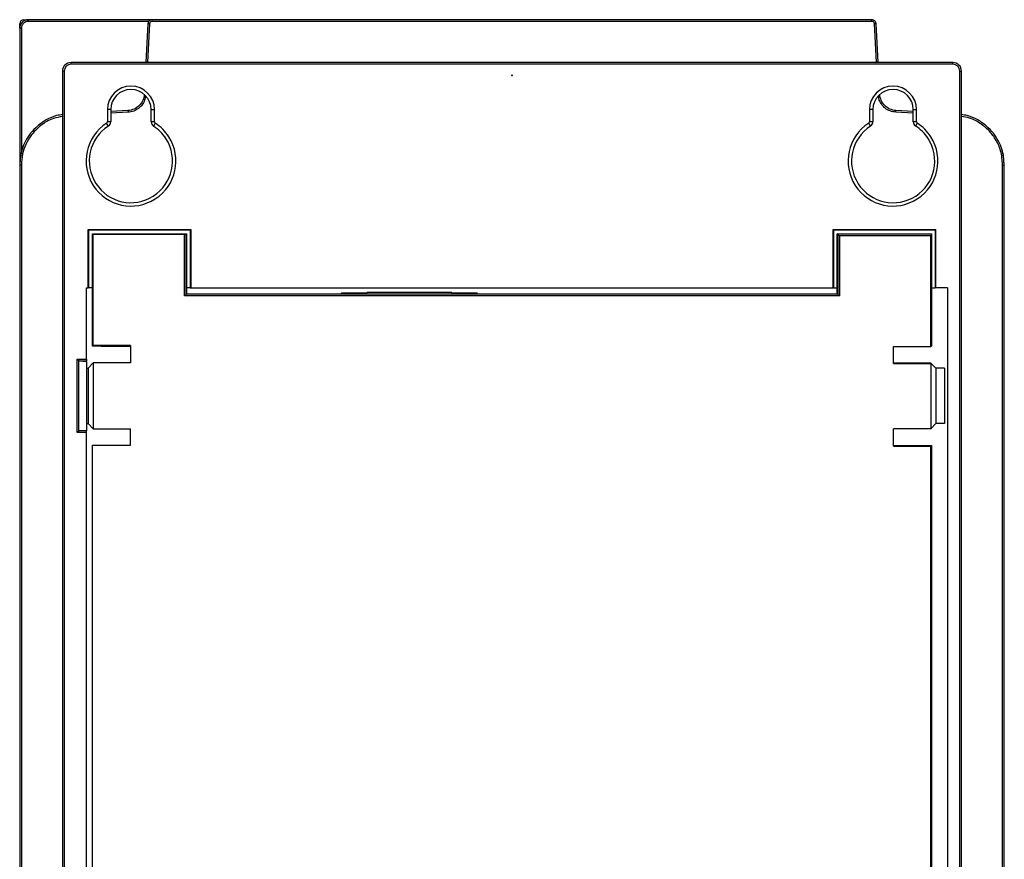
# Model space of a CAD drawing. Header units: inches. Extents: x 411 to 526, y 13 to 209.
# Tile 2 of 2: x 411 to 526, y 111 to 209. Entities that reach past the tile are written whole.
import ezdxf

# ---------------------------------------------------------------- set-up
doc = ezdxf.new("R2010")
doc.units = ezdxf.units.IN
doc.header["$MEASUREMENT"] = 0

# ---------------------------------------------------------------- blocks, each defined once
blk = doc.blocks.new('block 22')
at = {"color": 7, "lineweight": 25}
blk.add_open_spline([(421.19, 196.98), (421.25, 197.02), (421.28, 197.08), (421.28, 197.15)], degree=3, dxfattribs=at)
blk = doc.blocks.new('block 23')
at = {"color": 7, "lineweight": 25}
blk.add_open_spline([(421.19, 196.98), (418.75, 195.42), (418.05, 192.17), (419.62, 189.73), (421.19, 187.29), (424.44, 186.59), (426.87, 188.16), (429.31, 189.73), (430.02, 192.97), (428.45, 195.41), (428.04, 196.04), (427.5, 196.58), (426.87, 196.98)], degree=3, knots=[0, 0, 0, 0, 1, 1, 1, 2, 2, 2, 3, 3, 3, 4, 4, 4, 4], dxfattribs=at)
blk = doc.blocks.new('block 24')
at = {"color": 7, "lineweight": 25}
blk.add_open_spline([(426.78, 197.15), (426.78, 197.08), (426.82, 197.02), (426.87, 196.98)], degree=3, dxfattribs=at)
blk = doc.blocks.new('block 25')
at = {"color": 7, "lineweight": 25}
blk.add_lwpolyline([(426.78, 197.15), (426.78, 198.57)], dxfattribs=at)
blk = doc.blocks.new('block 26')
at = {"color": 7, "lineweight": 25}
blk.add_open_spline([(426.78, 198.57), (426.78, 200.09), (425.55, 201.32), (424.03, 201.32), (422.51, 201.32), (421.28, 200.09), (421.28, 198.57)], degree=3, knots=[0, 0, 0, 0, 1, 1, 1, 2, 2, 2, 2], dxfattribs=at)
blk = doc.blocks.new('block 27')
at = {"color": 7, "lineweight": 25}
blk.add_lwpolyline([(421.28, 198.57), (421.28, 197.15)], dxfattribs=at)
blk = doc.blocks.new('block 28')
at = {"color": 7, "lineweight": 25}
blk.add_open_spline([(468.58, 202.57), (468.58, 202.6), (468.56, 202.62), (468.53, 202.62), (468.5, 202.62), (468.48, 202.6), (468.48, 202.57), (468.48, 202.54), (468.5, 202.52), (468.53, 202.52), (468.56, 202.52), (468.58, 202.54), (468.58, 202.57), (468.58, 202.57), (468.58, 202.57), (468.58, 202.57)], degree=3, knots=[0, 0, 0, 0, 1, 1, 1, 2, 2, 2, 3, 3, 3, 4, 4, 4, 5, 5, 5, 5], dxfattribs=at)
blk = doc.blocks.new('block 30')
at = {"color": 7, "lineweight": 25}
blk.add_open_spline([(510.19, 196.98), (510.25, 197.02), (510.28, 197.08), (510.28, 197.15)], degree=3, dxfattribs=at)
blk = doc.blocks.new('block 31')
at = {"color": 7, "lineweight": 25}
blk.add_open_spline([(510.19, 196.98), (507.75, 195.42), (507.05, 192.17), (508.62, 189.73), (510.19, 187.29), (513.44, 186.59), (515.87, 188.16), (518.31, 189.73), (519.02, 192.97), (517.45, 195.41), (517.04, 196.04), (516.5, 196.58), (515.87, 196.98)], degree=3, knots=[0, 0, 0, 0, 1, 1, 1, 2, 2, 2, 3, 3, 3, 4, 4, 4, 4], dxfattribs=at)
blk = doc.blocks.new('block 32')
at = {"color": 7, "lineweight": 25}
blk.add_open_spline([(515.78, 197.15), (515.78, 197.08), (515.82, 197.02), (515.87, 196.98)], degree=3, dxfattribs=at)
blk = doc.blocks.new('block 33')
at = {"color": 7, "lineweight": 25}
blk.add_lwpolyline([(515.78, 197.15), (515.78, 198.57)], dxfattribs=at)
blk = doc.blocks.new('block 34')
at = {"color": 7, "lineweight": 25}
blk.add_open_spline([(515.78, 198.57), (515.78, 200.09), (514.55, 201.32), (513.03, 201.32), (511.51, 201.32), (510.28, 200.09), (510.28, 198.57)], degree=3, knots=[0, 0, 0, 0, 1, 1, 1, 2, 2, 2, 2], dxfattribs=at)
blk = doc.blocks.new('block 35')
at = {"color": 7, "lineweight": 25}
blk.add_lwpolyline([(510.28, 198.57), (510.28, 197.15)], dxfattribs=at)
blk = doc.blocks.new('block 36')
at = {"color": 7, "lineweight": 25}
blk.add_lwpolyline([(520.03, 203.87), (417.03, 203.87)], dxfattribs=at)
blk = doc.blocks.new('block 37')
at = {"color": 7, "lineweight": 25}
blk.add_open_spline([(520.83, 203.07), (520.83, 203.51), (520.47, 203.87), (520.03, 203.87)], degree=3, dxfattribs=at)
blk = doc.blocks.new('block 38')
at = {"color": 7, "lineweight": 25}
blk.add_lwpolyline([(520.83, 14.07), (520.83, 203.07)], dxfattribs=at)
blk = doc.blocks.new('block 56')
at = {"color": 7, "lineweight": 25}
blk.add_lwpolyline([(416.23, 203.07), (416.23, 14.07)], dxfattribs=at)
blk = doc.blocks.new('block 57')
at = {"color": 7, "lineweight": 25}
blk.add_open_spline([(417.03, 203.87), (416.59, 203.87), (416.23, 203.51), (416.23, 203.07)], degree=3, dxfattribs=at)
blk = doc.blocks.new('block 58')
at = {"color": 7, "lineweight": 25}
blk.add_lwpolyline([(506.03, 184.57), (518.03, 184.57)], dxfattribs=at)
blk = doc.blocks.new('block 59')
at = {"color": 7, "lineweight": 25}
blk.add_lwpolyline([(506.03, 177.77), (506.03, 184.57)], dxfattribs=at)
blk = doc.blocks.new('block 60')
at = {"color": 7, "lineweight": 25}
blk.add_lwpolyline([(431.03, 177.77), (506.03, 177.77)], dxfattribs=at)
blk = doc.blocks.new('block 61')
at = {"color": 7, "lineweight": 25}
blk.add_lwpolyline([(431.03, 184.57), (431.03, 177.77)], dxfattribs=at)
blk = doc.blocks.new('block 62')
at = {"color": 7, "lineweight": 25}
blk.add_lwpolyline([(419.03, 184.57), (431.03, 184.57)], dxfattribs=at)
blk = doc.blocks.new('block 63')
at = {"color": 7, "lineweight": 25}
blk.add_lwpolyline([(419.03, 177.77), (419.03, 184.57)], dxfattribs=at)
blk = doc.blocks.new('block 64')
at = {"color": 7, "lineweight": 25}
blk.add_lwpolyline([(418.84, 177.77), (419.03, 177.77)], dxfattribs=at)
blk = doc.blocks.new('block 65')
at = {"color": 7, "lineweight": 25}
blk.add_lwpolyline([(418.84, 169.44), (418.84, 177.77)], dxfattribs=at)
blk = doc.blocks.new('block 66')
at = {"color": 7, "lineweight": 25}
blk.add_lwpolyline([(417.76, 169.44), (418.84, 169.44)], dxfattribs=at)
blk = doc.blocks.new('block 67')
at = {"color": 7, "lineweight": 25}
blk.add_lwpolyline([(417.76, 160.9), (417.76, 169.44)], dxfattribs=at)
blk = doc.blocks.new('block 68')
at = {"color": 7, "lineweight": 25}
blk.add_lwpolyline([(418.84, 160.9), (417.76, 160.9)], dxfattribs=at)
blk = doc.blocks.new('block 69')
at = {"color": 7, "lineweight": 25}
blk.add_lwpolyline([(418.84, 36.87), (418.84, 160.9)], dxfattribs=at)
blk = doc.blocks.new('block 71')
at = {"color": 7, "lineweight": 25}
blk.add_lwpolyline([(519.38, 177.77), (519.38, 36.87)], dxfattribs=at)
blk = doc.blocks.new('block 72')
at = {"color": 7, "lineweight": 25}
blk.add_lwpolyline([(519.38, 177.77), (518.03, 177.77)], dxfattribs=at)
blk = doc.blocks.new('block 73')
at = {"color": 7, "lineweight": 25}
blk.add_lwpolyline([(518.03, 177.77), (518.03, 184.57)], dxfattribs=at)
blk = doc.blocks.new('block 100')
at = {"color": 7, "lineweight": 25}
blk.add_open_spline([(417.95, 161.09), (417.95, 161.09), (417.96, 161.1), (417.96, 161.1)], degree=3, dxfattribs=at)
blk = doc.blocks.new('block 101')
at = {"color": 7, "lineweight": 25}
blk.add_lwpolyline([(418.84, 161.1), (417.96, 161.1)], dxfattribs=at)
blk = doc.blocks.new('block 102')
at = {"color": 7, "lineweight": 25}
blk.add_lwpolyline([(418.84, 160.9), (418.84, 161.1)], dxfattribs=at)
blk = doc.blocks.new('block 103')
at = {"color": 7, "lineweight": 25}
blk.add_lwpolyline([(417.95, 161.09), (417.76, 160.9)], dxfattribs=at)
blk = doc.blocks.new('block 104')
at = {"color": 7, "lineweight": 25}
blk.add_lwpolyline([(418.84, 169.44), (418.84, 169.24)], dxfattribs=at)
blk = doc.blocks.new('block 105')
at = {"color": 7, "lineweight": 25}
blk.add_lwpolyline([(417.96, 169.24), (418.84, 169.24)], dxfattribs=at)
blk = doc.blocks.new('block 106')
at = {"color": 7, "lineweight": 25}
blk.add_open_spline([(417.96, 169.24), (417.96, 169.24), (417.95, 169.25), (417.95, 169.25)], degree=3, dxfattribs=at)
blk = doc.blocks.new('block 107')
at = {"color": 7, "lineweight": 25}
blk.add_lwpolyline([(417.95, 169.25), (417.76, 169.44)], dxfattribs=at)
blk = doc.blocks.new('block 108')
at = {"color": 7, "lineweight": 25}
blk.add_lwpolyline([(417.95, 161.09), (417.95, 169.25)], dxfattribs=at)
blk = doc.blocks.new('block 111')
at = {"color": 7, "lineweight": 25}
blk.add_lwpolyline([(430.96, 184.49), (431.03, 184.57)], dxfattribs=at)
blk = doc.blocks.new('block 112')
at = {"color": 7, "lineweight": 25}
blk.add_lwpolyline([(430.96, 177.77), (431.03, 177.77)], dxfattribs=at)
blk = doc.blocks.new('block 113')
at = {"color": 7, "lineweight": 25}
blk.add_lwpolyline([(430.96, 184.49), (430.96, 177.77)], dxfattribs=at)
blk = doc.blocks.new('block 114')
at = {"color": 7, "lineweight": 25}
blk.add_lwpolyline([(421.66, 197.15), (421.28, 197.15)], dxfattribs=at)
blk = doc.blocks.new('block 115')
at = {"color": 7, "lineweight": 25}
blk.add_open_spline([(421.4, 196.66), (421.56, 196.77), (421.66, 196.96), (421.66, 197.15)], degree=3, dxfattribs=at)
blk = doc.blocks.new('block 116')
at = {"color": 7, "lineweight": 25}
blk.add_lwpolyline([(421.4, 196.66), (421.19, 196.98)], dxfattribs=at)
blk = doc.blocks.new('block 119')
at = {"color": 7, "lineweight": 25}
blk.add_lwpolyline([(515.87, 196.98), (515.67, 196.66)], dxfattribs=at)
blk = doc.blocks.new('block 120')
at = {"color": 7, "lineweight": 25}
blk.add_open_spline([(515.4, 197.15), (515.4, 196.96), (515.5, 196.77), (515.67, 196.66)], degree=3, dxfattribs=at)
blk = doc.blocks.new('block 121')
at = {"color": 7, "lineweight": 25}
blk.add_lwpolyline([(515.78, 197.15), (515.4, 197.15)], dxfattribs=at)
blk = doc.blocks.new('block 122')
at = {"color": 7, "lineweight": 25}
blk.add_lwpolyline([(520.83, 203.07), (521.03, 203.07)], dxfattribs=at)
blk = doc.blocks.new('block 123')
at = {"color": 7, "lineweight": 25}
blk.add_lwpolyline([(521.03, 14.07), (521.03, 203.07)], dxfattribs=at)
blk = doc.blocks.new('block 124')
at = {"color": 7, "lineweight": 25}
blk.add_lwpolyline([(417.03, 203.87), (417.03, 204.07)], dxfattribs=at)
blk = doc.blocks.new('block 125')
at = {"color": 7, "lineweight": 25}
blk.add_lwpolyline([(520.03, 204.07), (417.03, 204.07)], dxfattribs=at)
blk = doc.blocks.new('block 126')
at = {"color": 7, "lineweight": 25}
blk.add_lwpolyline([(520.03, 203.87), (520.03, 203.91), (520.03, 203.95), (520.03, 203.98), (520.03, 204.01), (520.03, 204.04), (520.03, 204.06), (520.03, 204.07), (520.03, 204.07)], dxfattribs=at)
blk = doc.blocks.new('block 127')
at = {"color": 7, "lineweight": 25}
blk.add_open_spline([(521.03, 203.07), (521.03, 203.62), (520.58, 204.07), (520.03, 204.07)], degree=3, dxfattribs=at)
blk = doc.blocks.new('block 130')
at = {"color": 7, "lineweight": 25}
blk.add_lwpolyline([(510.68, 198.57), (510.28, 198.57)], dxfattribs=at)
blk = doc.blocks.new('block 131')
at = {"color": 7, "lineweight": 25}
blk.add_lwpolyline([(515.4, 198.57), (515.78, 198.57)], dxfattribs=at)
blk = doc.blocks.new('block 132')
at = {"color": 7, "lineweight": 25}
blk.add_open_spline([(515.4, 198.57), (515.4, 199.87), (514.34, 200.93), (513.04, 200.93), (511.73, 200.93), (510.68, 199.87), (510.68, 198.57)], degree=3, knots=[0, 0, 0, 0, 1, 1, 1, 2, 2, 2, 2], dxfattribs=at)
blk = doc.blocks.new('block 133')
at = {"color": 7, "lineweight": 25}
blk.add_lwpolyline([(416.23, 203.07), (416.19, 203.07), (416.16, 203.07), (416.12, 203.07), (416.09, 203.07), (416.07, 203.07), (416.05, 203.07), (416.04, 203.07), (416.03, 203.07)], dxfattribs=at)
blk = doc.blocks.new('block 134')
at = {"color": 7, "lineweight": 25}
blk.add_open_spline([(417.03, 204.07), (416.48, 204.07), (416.03, 203.62), (416.03, 203.07)], degree=3, dxfattribs=at)
blk = doc.blocks.new('block 135')
at = {"color": 7, "lineweight": 25}
blk.add_lwpolyline([(515.4, 197.15), (515.4, 198.57)], dxfattribs=at)
blk = doc.blocks.new('block 136')
at = {"color": 7, "lineweight": 25}
blk.add_lwpolyline([(426.78, 197.15), (426.39, 197.15)], dxfattribs=at)
blk = doc.blocks.new('block 137')
at = {"color": 7, "lineweight": 25}
blk.add_lwpolyline([(426.39, 197.15), (426.39, 198.57)], dxfattribs=at)
blk = doc.blocks.new('block 138')
at = {"color": 7, "lineweight": 25}
blk.add_lwpolyline([(426.39, 198.57), (426.78, 198.57)], dxfattribs=at)
blk = doc.blocks.new('block 139')
at = {"color": 7, "lineweight": 25}
blk.add_lwpolyline([(510.41, 196.65), (510.19, 196.98)], dxfattribs=at)
blk = doc.blocks.new('block 140')
at = {"color": 7, "lineweight": 25}
blk.add_open_spline([(510.41, 196.65), (508.15, 195.19), (507.51, 192.18), (508.96, 189.93), (510.42, 187.68), (513.43, 187.03), (515.69, 188.49), (517.94, 189.95), (518.59, 192.96), (517.13, 195.21), (516.75, 195.79), (516.25, 196.29), (515.67, 196.66)], degree=3, knots=[0, 0, 0, 0, 1, 1, 1, 2, 2, 2, 3, 3, 3, 4, 4, 4, 4], dxfattribs=at)
blk = doc.blocks.new('block 141')
at = {"color": 7, "lineweight": 25}
blk.add_lwpolyline([(510.68, 197.15), (510.28, 197.15)], dxfattribs=at)
blk = doc.blocks.new('block 142')
at = {"color": 7, "lineweight": 25}
blk.add_open_spline([(510.41, 196.65), (510.57, 196.76), (510.68, 196.95), (510.68, 197.15)], degree=3, dxfattribs=at)
blk = doc.blocks.new('block 143')
at = {"color": 7, "lineweight": 25}
blk.add_lwpolyline([(517.96, 184.49), (506.11, 184.49)], dxfattribs=at)
blk = doc.blocks.new('block 144')
at = {"color": 7, "lineweight": 25}
blk.add_lwpolyline([(506.11, 184.49), (506.03, 184.57)], dxfattribs=at)
blk = doc.blocks.new('block 145')
at = {"color": 7, "lineweight": 25}
blk.add_lwpolyline([(517.96, 184.49), (518.03, 184.57)], dxfattribs=at)
blk = doc.blocks.new('block 146')
at = {"color": 7, "lineweight": 25}
blk.add_lwpolyline([(421.66, 198.57), (421.28, 198.57)], dxfattribs=at)
blk = doc.blocks.new('block 147')
at = {"color": 7, "lineweight": 25}
blk.add_lwpolyline([(421.66, 198.57), (421.66, 197.15)], dxfattribs=at)
blk = doc.blocks.new('block 149')
at = {"color": 7, "lineweight": 25}
blk.add_lwpolyline([(416.03, 203.07), (416.03, 14.07)], dxfattribs=at)
blk = doc.blocks.new('block 150')
at = {"color": 7, "lineweight": 25}
blk.add_lwpolyline([(517.96, 184.49), (517.96, 177.77)], dxfattribs=at)
blk = doc.blocks.new('block 151')
at = {"color": 7, "lineweight": 25}
blk.add_lwpolyline([(518.03, 177.77), (517.96, 177.77)], dxfattribs=at)
blk = doc.blocks.new('block 152')
at = {"color": 7, "lineweight": 25}
blk.add_lwpolyline([(426.87, 196.98), (426.66, 196.65)], dxfattribs=at)
blk = doc.blocks.new('block 153')
at = {"color": 7, "lineweight": 25}
blk.add_open_spline([(426.39, 197.15), (426.39, 196.95), (426.49, 196.76), (426.66, 196.65)], degree=3, dxfattribs=at)
blk = doc.blocks.new('block 154')
at = {"color": 7, "lineweight": 25}
blk.add_open_spline([(421.4, 196.66), (419.14, 195.22), (418.48, 192.21), (419.93, 189.95), (421.37, 187.69), (424.38, 187.03), (426.64, 188.48), (428.9, 189.92), (429.56, 192.93), (428.11, 195.19), (427.74, 195.78), (427.24, 196.27), (426.66, 196.65)], degree=3, knots=[0, 0, 0, 0, 1, 1, 1, 2, 2, 2, 3, 3, 3, 4, 4, 4, 4], dxfattribs=at)
blk = doc.blocks.new('block 155')
at = {"color": 7, "lineweight": 25}
blk.add_open_spline([(426.39, 198.57), (426.39, 199.87), (425.33, 200.93), (424.03, 200.93), (422.72, 200.93), (421.66, 199.87), (421.66, 198.57)], degree=3, knots=[0, 0, 0, 0, 1, 1, 1, 2, 2, 2, 2], dxfattribs=at)
blk = doc.blocks.new('block 156')
at = {"color": 7, "lineweight": 25}
blk.add_lwpolyline([(510.68, 198.57), (510.68, 197.15)], dxfattribs=at)
blk = doc.blocks.new('block 157')
at = {"color": 7, "lineweight": 25}
blk.add_lwpolyline([(419.11, 184.49), (419.03, 184.57)], dxfattribs=at)
blk = doc.blocks.new('block 158')
at = {"color": 7, "lineweight": 25}
blk.add_lwpolyline([(419.11, 177.77), (419.11, 184.49)], dxfattribs=at)
blk = doc.blocks.new('block 159')
at = {"color": 7, "lineweight": 25}
blk.add_lwpolyline([(419.11, 177.77), (419.03, 177.77)], dxfattribs=at)
blk = doc.blocks.new('block 160')
at = {"color": 7, "lineweight": 25}
blk.add_lwpolyline([(430.96, 184.49), (419.11, 184.49)], dxfattribs=at)
blk = doc.blocks.new('block 161')
at = {"color": 7, "lineweight": 25}
blk.add_lwpolyline([(506.11, 177.77), (506.11, 184.49)], dxfattribs=at)
blk = doc.blocks.new('block 162')
at = {"color": 7, "lineweight": 25}
blk.add_lwpolyline([(506.11, 177.77), (506.03, 177.77)], dxfattribs=at)
blk = doc.blocks.new('block 163')
at = {"color": 7, "lineweight": 25}
blk.add_lwpolyline([(417.96, 161.1), (418.84, 161.15)], dxfattribs=at)
blk = doc.blocks.new('block 164')
at = {"color": 7, "lineweight": 25}
blk.add_lwpolyline([(417.96, 169.24), (418.84, 169.19)], dxfattribs=at)
blk = doc.blocks.new('block 165')
at = {"color": 7, "lineweight": 25}
blk.add_lwpolyline([(418.84, 169.19), (418.84, 161.15)], dxfattribs=at)
blk = doc.blocks.new('block 166')
at = {"color": 7, "lineweight": 25}
blk.add_lwpolyline([(418.84, 169.19), (418.84, 169.24)], dxfattribs=at)
blk = doc.blocks.new('block 167')
at = {"color": 7, "lineweight": 25}
blk.add_lwpolyline([(418.84, 161.15), (418.84, 161.1)], dxfattribs=at)
blk = doc.blocks.new('block 168')
at = {"color": 7, "lineweight": 25}
blk.add_lwpolyline([(420.53, 170.97), (423.98, 170.97)], dxfattribs=at)
blk = doc.blocks.new('block 169')
at = {"color": 7, "lineweight": 25}
blk.add_lwpolyline([(420.53, 170.97), (419.53, 170.97)], dxfattribs=at)
blk = doc.blocks.new('block 170')
at = {"color": 7, "lineweight": 25}
blk.add_lwpolyline([(419.59, 171.03), (419.53, 170.97)], dxfattribs=at)
blk = doc.blocks.new('block 171')
at = {"color": 7, "lineweight": 25}
blk.add_lwpolyline([(423.98, 171.03), (419.59, 171.03)], dxfattribs=at)
blk = doc.blocks.new('block 172')
at = {"color": 7, "lineweight": 25}
blk.add_lwpolyline([(513.08, 159.37), (516.53, 159.37)], dxfattribs=at)
blk = doc.blocks.new('block 173')
at = {"color": 7, "lineweight": 25}
blk.add_lwpolyline([(516.53, 159.37), (517.53, 159.37)], dxfattribs=at)
blk = doc.blocks.new('block 174')
at = {"color": 7, "lineweight": 25}
blk.add_lwpolyline([(517.47, 159.31), (517.53, 159.37)], dxfattribs=at)
blk = doc.blocks.new('block 175')
at = {"color": 7, "lineweight": 25}
blk.add_lwpolyline([(513.08, 159.31), (517.47, 159.31)], dxfattribs=at)
blk = doc.blocks.new('block 176')
at = {"color": 7, "lineweight": 25}
blk.add_open_spline([(430.49, 177.03), (430.48, 177.02), (430.46, 177), (430.42, 176.96), (430.38, 176.92), (430.33, 176.87), (430.29, 176.83)], degree=3, knots=[0, 0, 0, 0, 1, 1, 1, 2, 2, 2, 2], dxfattribs=at)
blk = doc.blocks.new('block 177')
at = {"color": 7, "lineweight": 25}
blk.add_lwpolyline([(506.58, 177.03), (430.49, 177.03)], dxfattribs=at)
blk = doc.blocks.new('block 178')
at = {"color": 7, "lineweight": 25}
blk.add_open_spline([(506.58, 177.03), (506.58, 177.02), (506.6, 177), (506.64, 176.96), (506.68, 176.92), (506.73, 176.87), (506.78, 176.83)], degree=3, knots=[0, 0, 0, 0, 1, 1, 1, 2, 2, 2, 2], dxfattribs=at)
blk = doc.blocks.new('block 179')
at = {"color": 7, "lineweight": 25}
blk.add_lwpolyline([(506.78, 176.83), (430.29, 176.83)], dxfattribs=at)
blk = doc.blocks.new('block 180')
at = {"color": 7, "lineweight": 25}
blk.add_open_spline([(430.49, 184.03), (430.48, 184.02), (430.46, 184.02), (430.42, 184.01), (430.38, 184.01), (430.33, 184.01), (430.29, 184.01)], degree=3, knots=[0, 0, 0, 0, 1, 1, 1, 2, 2, 2, 2], dxfattribs=at)
blk = doc.blocks.new('block 181')
at = {"color": 7, "lineweight": 25}
blk.add_lwpolyline([(430.49, 177.03), (430.49, 184.03)], dxfattribs=at)
blk = doc.blocks.new('block 182')
at = {"color": 7, "lineweight": 25}
blk.add_lwpolyline([(430.29, 176.83), (430.29, 184.01)], dxfattribs=at)
blk = doc.blocks.new('block 183')
at = {"color": 7, "lineweight": 25}
blk.add_lwpolyline([(506.58, 184.03), (506.58, 177.03)], dxfattribs=at)
blk = doc.blocks.new('block 184')
at = {"color": 7, "lineweight": 25}
blk.add_open_spline([(506.78, 183.83), (506.73, 183.87), (506.68, 183.92), (506.64, 183.96), (506.6, 184), (506.58, 184.02), (506.58, 184.03)], degree=3, knots=[0, 0, 0, 0, 1, 1, 1, 2, 2, 2, 2], dxfattribs=at)
blk = doc.blocks.new('block 185')
at = {"color": 7, "lineweight": 25}
blk.add_lwpolyline([(506.78, 183.83), (506.78, 176.83)], dxfattribs=at)
blk = doc.blocks.new('block 186')
at = {"color": 7, "lineweight": 25}
blk.add_lwpolyline([(517.47, 47.13), (517.47, 159.31)], dxfattribs=at)
blk = doc.blocks.new('block 196')
at = {"color": 7, "lineweight": 25}
blk.add_lwpolyline([(419.5, 159.41), (419.5, 47.23)], dxfattribs=at)
blk = doc.blocks.new('block 197')
at = {"color": 7, "lineweight": 25}
blk.add_lwpolyline([(419.5, 159.41), (423.98, 159.41)], dxfattribs=at)
blk = doc.blocks.new('block 198')
at = {"color": 7, "lineweight": 25}
blk.add_lwpolyline([(419.62, 161.33), (423.98, 161.33)], dxfattribs=at)
blk = doc.blocks.new('block 199')
at = {"color": 7, "lineweight": 25}
blk.add_lwpolyline([(419.62, 169.01), (419.62, 161.33)], dxfattribs=at)
blk = doc.blocks.new('block 200')
at = {"color": 7, "lineweight": 25}
blk.add_lwpolyline([(423.98, 169.01), (419.62, 169.01)], dxfattribs=at)
blk = doc.blocks.new('block 201')
at = {"color": 7, "lineweight": 25}
blk.add_lwpolyline([(419.59, 184.01), (419.59, 171.03)], dxfattribs=at)
blk = doc.blocks.new('block 202')
at = {"color": 7, "lineweight": 25}
blk.add_lwpolyline([(430.29, 184.01), (419.59, 184.01)], dxfattribs=at)
blk = doc.blocks.new('block 203')
at = {"color": 7, "lineweight": 25}
blk.add_lwpolyline([(517.47, 183.83), (506.78, 183.83)], dxfattribs=at)
blk = doc.blocks.new('block 204')
at = {"color": 7, "lineweight": 25}
blk.add_lwpolyline([(517.47, 170.93), (517.47, 183.83)], dxfattribs=at)
blk = doc.blocks.new('block 205')
at = {"color": 7, "lineweight": 25}
blk.add_lwpolyline([(513.08, 170.93), (517.47, 170.93)], dxfattribs=at)
blk = doc.blocks.new('block 206')
at = {"color": 7, "lineweight": 25}
blk.add_lwpolyline([(513.08, 168.95), (517.44, 168.95)], dxfattribs=at)
blk = doc.blocks.new('block 207')
at = {"color": 7, "lineweight": 25}
blk.add_lwpolyline([(517.44, 168.95), (517.44, 161.33)], dxfattribs=at)
blk = doc.blocks.new('block 208')
at = {"color": 7, "lineweight": 25}
blk.add_lwpolyline([(517.44, 161.33), (513.08, 161.33)], dxfattribs=at)
blk = doc.blocks.new('block 209')
at = {"color": 7, "lineweight": 25}
blk.add_lwpolyline([(513.08, 168.95), (513.08, 170.93)], dxfattribs=at)
blk = doc.blocks.new('block 210')
at = {"color": 7, "lineweight": 25}
blk.add_lwpolyline([(513.08, 159.31), (513.08, 161.33)], dxfattribs=at)
blk = doc.blocks.new('block 211')
at = {"color": 7, "lineweight": 25}
blk.add_lwpolyline([(423.98, 171.03), (423.98, 169.01)], dxfattribs=at)
blk = doc.blocks.new('block 212')
at = {"color": 7, "lineweight": 25}
blk.add_lwpolyline([(423.98, 159.41), (423.98, 161.33)], dxfattribs=at)
blk = doc.blocks.new('block 213')
at = {"color": 7, "lineweight": 25}
blk.add_lwpolyline([(419.03, 161.93), (419.62, 161.33)], dxfattribs=at)
blk = doc.blocks.new('block 214')
at = {"color": 7, "lineweight": 25}
blk.add_lwpolyline([(419.03, 168.41), (419.03, 161.93)], dxfattribs=at)
blk = doc.blocks.new('block 215')
at = {"color": 7, "lineweight": 25}
blk.add_lwpolyline([(419.62, 169.01), (419.03, 168.41)], dxfattribs=at)
blk = doc.blocks.new('block 216')
at = {"color": 7, "lineweight": 25}
blk.add_lwpolyline([(517.53, 159.37), (517.53, 47.17)], dxfattribs=at)
blk = doc.blocks.new('block 222')
at = {"color": 7, "lineweight": 25}
blk.add_lwpolyline([(517.47, 168.98), (513.08, 168.98)], dxfattribs=at)
blk = doc.blocks.new('block 223')
at = {"color": 7, "lineweight": 25}
blk.add_lwpolyline([(517.44, 168.95), (517.47, 168.98)], dxfattribs=at)
blk = doc.blocks.new('block 224')
at = {"color": 7, "lineweight": 25}
blk.add_lwpolyline([(518.03, 168.41), (517.47, 168.98)], dxfattribs=at)
blk = doc.blocks.new('block 225')
at = {"color": 7, "lineweight": 25}
blk.add_lwpolyline([(518.03, 168.41), (518.03, 161.93)], dxfattribs=at)
blk = doc.blocks.new('block 226')
at = {"color": 7, "lineweight": 25}
blk.add_lwpolyline([(517.44, 161.33), (518.03, 161.93)], dxfattribs=at)
blk = doc.blocks.new('block 232')
at = {"color": 7, "lineweight": 25}
blk.add_lwpolyline([(517.53, 184.07), (517.53, 170.97)], dxfattribs=at)
blk = doc.blocks.new('block 233')
at = {"color": 7, "lineweight": 25}
blk.add_open_spline([(517.49, 184.03), (517.48, 184.02), (517.48, 184), (517.48, 183.96), (517.47, 183.92), (517.47, 183.87), (517.47, 183.83)], degree=3, knots=[0, 0, 0, 0, 1, 1, 1, 2, 2, 2, 2], dxfattribs=at)
blk = doc.blocks.new('block 234')
at = {"color": 7, "lineweight": 25}
blk.add_lwpolyline([(517.49, 184.03), (517.53, 184.07)], dxfattribs=at)
blk = doc.blocks.new('block 235')
at = {"color": 7, "lineweight": 25}
blk.add_lwpolyline([(517.53, 170.97), (517.47, 170.93)], dxfattribs=at)
blk = doc.blocks.new('block 236')
at = {"color": 7, "lineweight": 25}
blk.add_lwpolyline([(419.53, 170.97), (419.53, 184.07)], dxfattribs=at)
blk = doc.blocks.new('block 237')
at = {"color": 7, "lineweight": 25}
blk.add_lwpolyline([(419.59, 184.01), (419.53, 184.07)], dxfattribs=at)
blk = doc.blocks.new('block 240')
at = {"color": 7, "lineweight": 25}
blk.add_lwpolyline([(517.49, 184.03), (506.58, 184.03)], dxfattribs=at)
blk = doc.blocks.new('block 241')
at = {"color": 7, "lineweight": 25}
blk.add_lwpolyline([(419.53, 184.07), (430.53, 184.07)], dxfattribs=at)
blk = doc.blocks.new('block 242')
at = {"color": 7, "lineweight": 25}
blk.add_lwpolyline([(430.49, 184.03), (430.53, 184.07)], dxfattribs=at)
blk = doc.blocks.new('block 243')
at = {"color": 7, "lineweight": 25}
blk.add_lwpolyline([(430.53, 184.07), (430.53, 177.07)], dxfattribs=at)
blk = doc.blocks.new('block 244')
at = {"color": 7, "lineweight": 25}
blk.add_lwpolyline([(430.53, 177.07), (430.49, 177.03)], dxfattribs=at)
blk = doc.blocks.new('block 245')
at = {"color": 7, "lineweight": 25}
blk.add_lwpolyline([(506.58, 184.03), (506.53, 184.07)], dxfattribs=at)
blk = doc.blocks.new('block 246')
at = {"color": 7, "lineweight": 25}
blk.add_lwpolyline([(506.53, 184.07), (517.53, 184.07)], dxfattribs=at)
blk = doc.blocks.new('block 247')
at = {"color": 7, "lineweight": 25}
blk.add_lwpolyline([(506.53, 177.07), (506.58, 177.03)], dxfattribs=at)
blk = doc.blocks.new('block 248')
at = {"color": 7, "lineweight": 25}
blk.add_lwpolyline([(506.53, 177.07), (506.53, 184.07)], dxfattribs=at)
blk = doc.blocks.new('block 249')
at = {"color": 7, "lineweight": 25}
blk.add_lwpolyline([(430.53, 177.07), (448.53, 177.07)], dxfattribs=at)
blk = doc.blocks.new('block 250')
at = {"color": 7, "lineweight": 25}
blk.add_lwpolyline([(448.53, 177.07), (464.53, 177.07)], dxfattribs=at)
blk = doc.blocks.new('block 251')
at = {"color": 7, "lineweight": 25}
blk.add_lwpolyline([(464.53, 177.07), (506.53, 177.07)], dxfattribs=at)
blk = doc.blocks.new('block 258')
at = {"color": 7, "lineweight": 25}
blk.add_lwpolyline([(464.46, 177.14), (461.53, 177.14)], dxfattribs=at)
blk = doc.blocks.new('block 259')
at = {"color": 7, "lineweight": 25}
blk.add_lwpolyline([(464.53, 177.07), (464.46, 177.14)], dxfattribs=at)
blk = doc.blocks.new('block 260')
at = {"color": 7, "lineweight": 25}
blk.add_lwpolyline([(448.6, 177.14), (448.53, 177.07)], dxfattribs=at)
blk = doc.blocks.new('block 261')
at = {"color": 7, "lineweight": 25}
blk.add_lwpolyline([(451.53, 177.14), (448.6, 177.14)], dxfattribs=at)
blk = doc.blocks.new('block 262')
at = {"color": 7, "lineweight": 25}
blk.add_lwpolyline([(451.61, 177.22), (451.53, 177.14)], dxfattribs=at)
blk = doc.blocks.new('block 263')
at = {"color": 7, "lineweight": 25}
blk.add_lwpolyline([(461.45, 177.22), (451.61, 177.22)], dxfattribs=at)
blk = doc.blocks.new('block 264')
at = {"color": 7, "lineweight": 25}
blk.add_lwpolyline([(461.45, 177.22), (461.53, 177.14)], dxfattribs=at)
blk = doc.blocks.new('block 265')
at = {"color": 7, "lineweight": 25}
blk.add_lwpolyline([(419.53, 177.77), (419.11, 177.77)], dxfattribs=at)
blk = doc.blocks.new('block 266')
at = {"color": 7, "lineweight": 25}
blk.add_lwpolyline([(430.96, 177.77), (430.53, 177.77)], dxfattribs=at)
blk = doc.blocks.new('block 267')
at = {"color": 7, "lineweight": 25}
blk.add_lwpolyline([(517.53, 177.77), (517.96, 177.77)], dxfattribs=at)
blk = doc.blocks.new('block 268')
at = {"color": 7, "lineweight": 25}
blk.add_lwpolyline([(506.11, 177.77), (506.53, 177.77)], dxfattribs=at)
blk = doc.blocks.new('block 269')
at = {"color": 7, "lineweight": 25}
blk.add_lwpolyline([(418.84, 161.93), (419.03, 161.93)], dxfattribs=at)
blk = doc.blocks.new('block 270')
at = {"color": 7, "lineweight": 25}
blk.add_lwpolyline([(418.84, 168.41), (419.03, 168.41)], dxfattribs=at)
blk = doc.blocks.new('block 278')
at = {"color": 7, "lineweight": 25}
blk.add_lwpolyline([(519.03, 168.41), (519.03, 161.93)], dxfattribs=at)
blk = doc.blocks.new('block 279')
at = {"color": 7, "lineweight": 25}
blk.add_lwpolyline([(519.03, 168.41), (518.03, 168.41)], dxfattribs=at)
blk = doc.blocks.new('block 280')
at = {"color": 7, "lineweight": 25}
blk.add_lwpolyline([(519.03, 161.93), (518.03, 161.93)], dxfattribs=at)
blk = doc.blocks.new('block 290')
at = {"color": 7, "lineweight": 25}
blk.add_lwpolyline([(525.84, 19.57), (525.84, 192.11)], dxfattribs=at)
blk = doc.blocks.new('block 293')
at = {"color": 7, "lineweight": 25}
blk.add_lwpolyline([(511.03, 204.07), (511.09, 204.1)], dxfattribs=at)
blk = doc.blocks.new('block 294')
at = {"color": 7, "lineweight": 25}
blk.add_lwpolyline([(426.21, 208.6), (425.97, 204.1)], dxfattribs=at)
blk = doc.blocks.new('block 295')
at = {"color": 7, "lineweight": 25}
blk.add_open_spline([(426.51, 208.88), (426.45, 208.88), (426.39, 208.87), (426.33, 208.83), (426.3, 208.81), (426.28, 208.78), (426.25, 208.74), (426.23, 208.7), (426.21, 208.65), (426.21, 208.6)], degree=3, knots=[0, 0, 0, 0, 1, 1, 1, 2, 2, 2, 3, 3, 3, 3], dxfattribs=at)
blk = doc.blocks.new('block 296')
at = {"color": 7, "lineweight": 25}
blk.add_lwpolyline([(510.56, 208.88), (426.51, 208.88)], dxfattribs=at)
blk = doc.blocks.new('block 297')
at = {"color": 7, "lineweight": 25}
blk.add_open_spline([(510.86, 208.6), (510.86, 208.62), (510.85, 208.65), (510.84, 208.68), (510.83, 208.71), (510.82, 208.74), (510.79, 208.77), (510.75, 208.82), (510.67, 208.88), (510.56, 208.88)], degree=3, knots=[0, 0, 0, 0, 1, 1, 1, 2, 2, 2, 3, 3, 3, 3], dxfattribs=at)
blk = doc.blocks.new('block 298')
at = {"color": 7, "lineweight": 25}
blk.add_lwpolyline([(511.09, 204.1), (510.86, 208.6)], dxfattribs=at)
blk = doc.blocks.new('block 301')
at = {"color": 7, "lineweight": 25}
blk.add_lwpolyline([(411.23, 192.11), (411.23, 19.57)], dxfattribs=at)
blk = doc.blocks.new('block 302')
at = {"color": 7, "lineweight": 25}
blk.add_open_spline([(511.06, 208.6), (510.99, 208.6), (510.92, 208.6), (510.86, 208.6)], degree=3, dxfattribs=at)
blk = doc.blocks.new('block 303')
at = {"color": 7, "lineweight": 25}
blk.add_lwpolyline([(511.29, 204.1), (511.06, 208.6)], dxfattribs=at)
blk = doc.blocks.new('block 304')
at = {"color": 7, "lineweight": 25}
blk.add_open_spline([(511.29, 204.1), (511.23, 204.1), (511.16, 204.1), (511.09, 204.1)], degree=3, dxfattribs=at)
blk = doc.blocks.new('block 305')
at = {"color": 7, "lineweight": 25}
blk.add_lwpolyline([(511.29, 204.07), (511.29, 204.1)], dxfattribs=at)
blk = doc.blocks.new('block 306')
at = {"color": 7, "lineweight": 25}
blk.add_lwpolyline([(426.01, 208.6), (425.77, 204.1)], dxfattribs=at)
blk = doc.blocks.new('block 307')
at = {"color": 7, "lineweight": 25}
blk.add_open_spline([(426.21, 208.6), (426.14, 208.6), (426.07, 208.6), (426.01, 208.6)], degree=3, dxfattribs=at)
blk = doc.blocks.new('block 308')
at = {"color": 7, "lineweight": 25}
blk.add_open_spline([(425.97, 204.1), (425.86, 204.1), (425.77, 204.1), (425.77, 204.1)], degree=3, dxfattribs=at)
blk = doc.blocks.new('block 309')
at = {"color": 7, "lineweight": 25}
blk.add_lwpolyline([(425.77, 204.1), (425.77, 204.07)], dxfattribs=at)
blk = doc.blocks.new('block 310')
at = {"color": 7, "lineweight": 25}
blk.add_open_spline([(423.68, 198.47), (423.68, 198.4), (423.69, 198.34), (423.69, 198.27)], degree=3, dxfattribs=at)
blk = doc.blocks.new('block 311')
at = {"color": 7, "lineweight": 25}
blk.add_open_spline([(425.58, 200.36), (425.56, 200.12), (425.51, 199.88), (425.41, 199.65), (425.31, 199.43), (425.17, 199.23), (424.99, 199.05), (424.82, 198.88), (424.62, 198.74), (424.39, 198.64), (424.17, 198.54), (423.93, 198.48), (423.68, 198.47)], degree=3, knots=[0, 0, 0, 0, 1, 1, 1, 2, 2, 2, 3, 3, 3, 4, 4, 4, 4], dxfattribs=at)
blk = doc.blocks.new('block 312')
at = {"color": 7, "lineweight": 25}
blk.add_open_spline([(513.38, 198.47), (513.14, 198.48), (512.9, 198.54), (512.67, 198.64), (512.45, 198.74), (512.24, 198.88), (512.07, 199.05), (511.9, 199.23), (511.76, 199.43), (511.66, 199.66), (511.56, 199.88), (511.5, 200.12), (511.49, 200.36)], degree=3, knots=[0, 0, 0, 0, 1, 1, 1, 2, 2, 2, 3, 3, 3, 4, 4, 4, 4], dxfattribs=at)
blk = doc.blocks.new('block 313')
at = {"color": 7, "lineweight": 25}
blk.add_open_spline([(513.37, 198.27), (513.38, 198.34), (513.38, 198.4), (513.38, 198.47)], degree=3, dxfattribs=at)
blk = doc.blocks.new('block 314')
at = {"color": 7, "lineweight": 25}
blk.add_lwpolyline([(423.68, 198.47), (421.66, 198.37)], dxfattribs=at)
blk = doc.blocks.new('block 315')
at = {"color": 7, "lineweight": 25}
blk.add_lwpolyline([(515.4, 198.37), (513.38, 198.47)], dxfattribs=at)
blk = doc.blocks.new('block 330')
at = {"color": 7, "lineweight": 25}
blk.add_lwpolyline([(411.23, 192.11), (411.03, 192.11)], dxfattribs=at)
blk = doc.blocks.new('block 331')
at = {"color": 7, "lineweight": 25}
blk.add_open_spline([(416.03, 197.99), (415.8, 197.96), (415.58, 197.93), (415.35, 197.87), (414.93, 197.77), (414.52, 197.59), (414.14, 197.37), (413.78, 197.17), (413.43, 196.93), (413.12, 196.66), (412.82, 196.41), (412.55, 196.12), (412.31, 195.81), (412.08, 195.52), (411.88, 195.21), (411.71, 194.89), (411.55, 194.58), (411.41, 194.26), (411.32, 193.94), (411.14, 193.35), (411.09, 192.73), (411.03, 192.11)], degree=3, knots=[0, 0, 0, 0, 1, 1, 1, 2, 2, 2, 3, 3, 3, 4, 4, 4, 5, 5, 5, 6, 6, 6, 7, 7, 7, 7], dxfattribs=at)
blk = doc.blocks.new('block 332')
at = {"color": 7, "lineweight": 25}
blk.add_open_spline([(526.03, 192.11), (525.98, 192.73), (525.93, 193.35), (525.75, 193.94), (525.65, 194.26), (525.51, 194.58), (525.35, 194.89), (525.18, 195.21), (524.98, 195.52), (524.76, 195.81), (524.52, 196.12), (524.24, 196.41), (523.95, 196.66), (523.63, 196.93), (523.29, 197.17), (522.93, 197.37), (522.54, 197.59), (522.14, 197.77), (521.71, 197.87), (521.49, 197.93), (521.26, 197.96), (521.03, 197.99)], degree=3, knots=[0, 0, 0, 0, 1, 1, 1, 2, 2, 2, 3, 3, 3, 4, 4, 4, 5, 5, 5, 6, 6, 6, 7, 7, 7, 7], dxfattribs=at)
blk = doc.blocks.new('block 333')
at = {"color": 7, "lineweight": 25}
blk.add_lwpolyline([(525.84, 192.11), (526.03, 192.11)], dxfattribs=at)
blk = doc.blocks.new('block 346')
at = {"color": 7, "lineweight": 25}
blk.add_lwpolyline([(510.56, 208.88), (510.56, 209.07)], dxfattribs=at)
blk = doc.blocks.new('block 347')
at = {"color": 7, "lineweight": 25}
blk.add_open_spline([(511.06, 208.6), (511.05, 208.72), (510.99, 208.85), (510.9, 208.93), (510.81, 209.02), (510.68, 209.07), (510.56, 209.07)], degree=3, knots=[0, 0, 0, 0, 1, 1, 1, 2, 2, 2, 2], dxfattribs=at)
blk = doc.blocks.new('block 348')
at = {"color": 7, "lineweight": 25}
blk.add_open_spline([(426.51, 209.07), (426.38, 209.07), (426.25, 209.02), (426.16, 208.93), (426.07, 208.85), (426.01, 208.72), (426.01, 208.6)], degree=3, knots=[0, 0, 0, 0, 1, 1, 1, 2, 2, 2, 2], dxfattribs=at)
blk = doc.blocks.new('block 349')
at = {"color": 7, "lineweight": 25}
blk.add_lwpolyline([(426.51, 208.88), (426.51, 209.07)], dxfattribs=at)
blk = doc.blocks.new('block 354')
at = {"color": 7, "lineweight": 25}
blk.add_lwpolyline([(510.56, 209.07), (426.51, 209.07)], dxfattribs=at)
blk = doc.blocks.new('block 355')
at = {"color": 7, "lineweight": 25}
blk.add_lwpolyline([(411.03, 192.11), (411.03, 19.57)], dxfattribs=at)
blk = doc.blocks.new('block 356')
at = {"color": 7, "lineweight": 25}
blk.add_lwpolyline([(526.03, 19.57), (526.03, 192.11)], dxfattribs=at)
blk = doc.blocks.new('block 362')
at = {"color": 7, "lineweight": 25}
blk.add_lwpolyline([(526.03, 192.07), (525.92, 193.24), (525.69, 194.07)], dxfattribs=at)
blk = doc.blocks.new('block 384')
at = {"color": 7, "lineweight": 25}
blk.add_open_spline([(411.23, 208.08), (411.17, 208.08), (411.1, 208.08), (411.03, 208.07)], degree=3, dxfattribs=at)
blk = doc.blocks.new('block 385')
at = {"color": 7, "lineweight": 25}
blk.add_lwpolyline([(411.23, 208.08), (411.23, 193.61)], dxfattribs=at)
blk = doc.blocks.new('block 386')
at = {"color": 7, "lineweight": 25}
blk.add_lwpolyline([(411.03, 208.07), (411.03, 192.11)], dxfattribs=at)
blk = doc.blocks.new('block 387')
at = {"color": 7, "lineweight": 25}
blk.add_open_spline([(412.03, 208.88), (411.93, 208.88), (411.84, 208.86), (411.75, 208.83), (411.66, 208.79), (411.57, 208.74), (411.49, 208.67), (411.42, 208.6), (411.35, 208.51), (411.3, 208.4), (411.25, 208.3), (411.23, 208.19), (411.23, 208.08)], degree=3, knots=[0, 0, 0, 0, 1, 1, 1, 2, 2, 2, 3, 3, 3, 4, 4, 4, 4], dxfattribs=at)
blk = doc.blocks.new('block 388')
at = {"color": 7, "lineweight": 25}
blk.add_lwpolyline([(426.11, 208.88), (412.03, 208.88)], dxfattribs=at)
blk = doc.blocks.new('block 389')
at = {"color": 7, "lineweight": 25}
blk.add_open_spline([(412.03, 209.07), (411.9, 209.07), (411.77, 209.04), (411.65, 208.99), (411.53, 208.94), (411.42, 208.87), (411.33, 208.78), (411.14, 208.59), (411.03, 208.33), (411.03, 208.07)], degree=3, knots=[0, 0, 0, 0, 1, 1, 1, 2, 2, 2, 3, 3, 3, 3], dxfattribs=at)
blk = doc.blocks.new('block 390')
at = {"color": 7, "lineweight": 25}
blk.add_lwpolyline([(412.03, 208.88), (412.03, 209.07)], dxfattribs=at)
blk = doc.blocks.new('block 391')
at = {"color": 7, "lineweight": 25}
blk.add_lwpolyline([(426.51, 209.07), (412.03, 209.07)], dxfattribs=at)
blk = doc.blocks.new('block 395')
at = {"color": 7, "lineweight": 25}
blk.add_open_spline([(411.53, 209.07), (411.26, 209.07), (411.03, 208.85), (411.03, 208.57)], degree=3, dxfattribs=at)
blk = doc.blocks.new('block 396')
at = {"color": 7, "lineweight": 25}
blk.add_lwpolyline([(411.53, 209.07), (412.03, 209.07)], dxfattribs=at)
blk = doc.blocks.new('block 397')
at = {"color": 7, "lineweight": 25}
blk.add_lwpolyline([(411.03, 208.07), (411.03, 208.57)], dxfattribs=at)
blk = doc.blocks.new('block 398')
at = {"color": 253, "lineweight": 25}
blk.add_lwpolyline([(511.1, 204.07), (511.09, 204.1)], dxfattribs=at)
blk = doc.blocks.new('block 399')
at = {"color": 253, "lineweight": 25}
blk.add_open_spline([(513.37, 198.27), (513.14, 198.31), (512.91, 198.34), (512.69, 198.42), (512.48, 198.49), (512.29, 198.61), (512.12, 198.74), (511.97, 198.86), (511.84, 199), (511.73, 199.15), (511.6, 199.31), (511.49, 199.5), (511.43, 199.69), (511.39, 199.82), (511.37, 199.96), (511.35, 200.1)], degree=3, knots=[0, 0, 0, 0, 1, 1, 1, 2, 2, 2, 3, 3, 3, 4, 4, 4, 5, 5, 5, 5], dxfattribs=at)
blk = doc.blocks.new('block 400')
at = {"color": 253, "lineweight": 25}
blk.add_lwpolyline([(515.4, 198.17), (513.37, 198.27)], dxfattribs=at)
blk = doc.blocks.new('block 401')
at = {"color": 253, "lineweight": 25}
blk.add_open_spline([(525.84, 192.11), (525.79, 192.67), (525.74, 193.23), (525.6, 193.76), (525.46, 194.25), (525.25, 194.72), (524.98, 195.15), (524.75, 195.52), (524.48, 195.87), (524.17, 196.18), (523.91, 196.45), (523.62, 196.69), (523.31, 196.9), (522.89, 197.19), (522.44, 197.45), (521.95, 197.59), (521.65, 197.68), (521.34, 197.72), (521.03, 197.77)], degree=3, knots=[0, 0, 0, 0, 1, 1, 1, 2, 2, 2, 3, 3, 3, 4, 4, 4, 5, 5, 5, 6, 6, 6, 6], dxfattribs=at)
blk = doc.blocks.new('block 402')
at = {"color": 253, "lineweight": 25}
blk.add_open_spline([(416.03, 197.76), (415.68, 197.71), (415.33, 197.65), (414.99, 197.55), (414.45, 197.38), (413.95, 197.07), (413.5, 196.72), (413.05, 196.37), (412.66, 195.97), (412.33, 195.51), (412.1, 195.19), (411.9, 194.85), (411.74, 194.49), (411.58, 194.14), (411.45, 193.77), (411.37, 193.4), (411.28, 192.98), (411.26, 192.55), (411.23, 192.11)], degree=3, knots=[0, 0, 0, 0, 1, 1, 1, 2, 2, 2, 3, 3, 3, 4, 4, 4, 5, 5, 5, 6, 6, 6, 6], dxfattribs=at)
blk = doc.blocks.new('block 403')
at = {"color": 253, "lineweight": 25}
blk.add_lwpolyline([(423.69, 198.27), (421.66, 198.17)], dxfattribs=at)
blk = doc.blocks.new('block 404')
at = {"color": 253, "lineweight": 25}
blk.add_open_spline([(425.72, 200.1), (425.69, 199.96), (425.67, 199.81), (425.62, 199.67), (425.56, 199.46), (425.44, 199.27), (425.3, 199.1), (425.18, 198.95), (425.04, 198.82), (424.89, 198.71), (424.73, 198.58), (424.55, 198.48), (424.36, 198.41), (424.14, 198.34), (423.92, 198.3), (423.69, 198.27)], degree=3, knots=[0, 0, 0, 0, 1, 1, 1, 2, 2, 2, 3, 3, 3, 4, 4, 4, 5, 5, 5, 5], dxfattribs=at)
blk = doc.blocks.new('block 405')
at = {"color": 253, "lineweight": 25}
blk.add_lwpolyline([(425.97, 204.1), (425.97, 204.07)], dxfattribs=at)

msp = doc.modelspace()

# ---------------------------------------------------------------- block references
for name in ['block 389', 'block 395', 'block 397', 'block 387', 'block 396', 'block 390', 'block 391', 'block 388', 'block 306', 'block 294', 'block 348', 'block 307', 'block 295', 'block 349', 'block 354', 'block 296', 'block 346', 'block 347', 'block 297', 'block 298', 'block 302', 'block 303', 'block 384', 'block 386', 'block 385', 'block 134', 'block 57', 'block 124', 'block 125', 'block 36', 'block 308', 'block 309', 'block 405', 'block 293', 'block 304', 'block 398', 'block 305', 'block 126', 'block 127', 'block 37', 'block 133', 'block 149', 'block 56', 'block 28', 'block 38', 'block 122', 'block 123', 'block 26', 'block 34', 'block 155', 'block 311', 'block 404', 'block 132', 'block 399', 'block 312', 'block 331', 'block 27', 'block 146', 'block 147', 'block 314', 'block 403', 'block 310', 'block 137', 'block 138', 'block 25', 'block 35', 'block 130', 'block 156', 'block 313', 'block 400', 'block 315', 'block 131', 'block 135', 'block 33', 'block 332', 'block 402', 'block 23', 'block 154', 'block 22', 'block 116', 'block 114', 'block 115', 'block 136', 'block 153', 'block 152', 'block 24', 'block 31', 'block 140', 'block 30', 'block 139', 'block 141', 'block 142', 'block 120', 'block 121', 'block 119', 'block 32', 'block 401', 'block 362', 'block 330', 'block 355', 'block 301', 'block 290', 'block 333', 'block 356', 'block 62', 'block 63', 'block 157', 'block 158', 'block 160', 'block 236', 'block 237', 'block 241', 'block 201', 'block 202', 'block 180', 'block 182', 'block 242', 'block 181', 'block 243', 'block 111', 'block 113', 'block 61', 'block 58', 'block 59', 'block 144', 'block 143', 'block 161', 'block 245', 'block 246', 'block 248', 'block 183', 'block 184', 'block 240', 'block 233', 'block 234', 'block 232', 'block 145', 'block 150', 'block 73', 'block 185', 'block 203', 'block 204', 'block 64', 'block 65', 'block 159', 'block 265', 'block 266', 'block 112', 'block 60', 'block 260', 'block 261', 'block 262', 'block 263', 'block 264', 'block 258', 'block 259', 'block 162', 'block 268', 'block 267', 'block 151', 'block 72', 'block 71', 'block 176', 'block 179', 'block 244', 'block 177', 'block 249', 'block 250', 'block 251', 'block 247', 'block 178', 'block 170', 'block 169', 'block 171', 'block 168', 'block 211', 'block 205', 'block 209', 'block 235', 'block 66', 'block 67', 'block 107', 'block 106', 'block 108', 'block 105', 'block 164', 'block 104', 'block 166', 'block 165', 'block 270', 'block 215', 'block 214', 'block 199', 'block 200', 'block 222', 'block 206', 'block 223', 'block 207', 'block 224', 'block 225', 'block 279', 'block 278', 'block 103', 'block 100', 'block 163', 'block 101', 'block 269', 'block 167', 'block 102', 'block 213', 'block 198', 'block 212', 'block 208', 'block 210', 'block 226', 'block 280', 'block 68', 'block 69', 'block 196', 'block 197', 'block 172', 'block 175', 'block 173', 'block 174', 'block 186', 'block 216']:
    msp.add_blockref(name, (0, 0))

doc.saveas('drawing.dxf')
